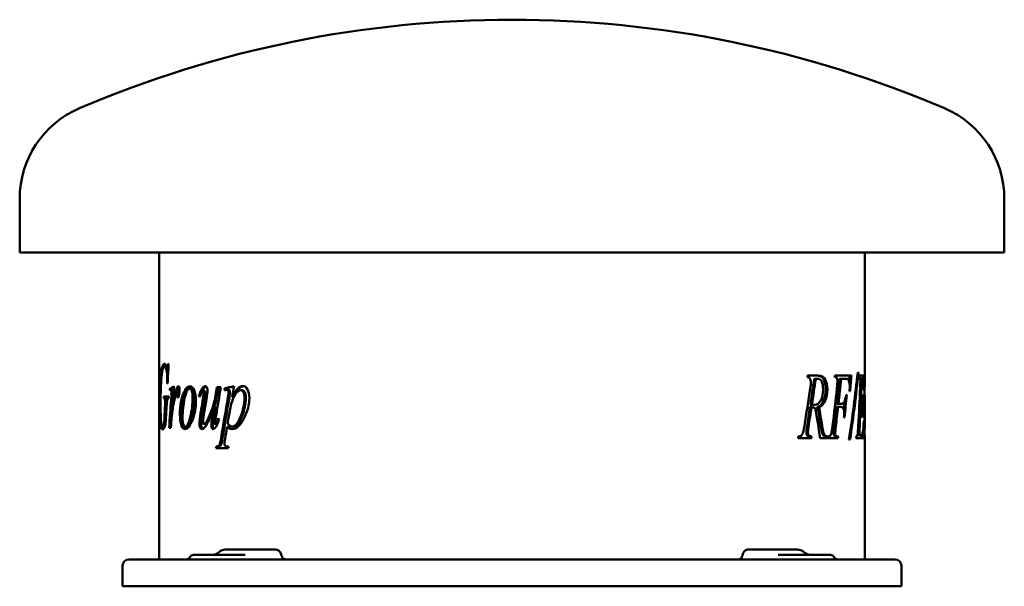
# Model space of a CAD drawing. Header units: millimetres. Extents: x 145 to 695, y 139 to 455.
import ezdxf

# ---------------------------------------------------------------- set-up
doc = ezdxf.new("R2010")
doc.units = ezdxf.units.MM
doc.header["$LTSCALE"] = 2
doc.layers.add('Widoczne (ISO)', color=7, linetype='Continuous', lineweight=50)

msp = doc.modelspace()

# ---------------------------------------------------------------- linework, layer by layer
at = {"layer": 'Widoczne (ISO)'}
for p, q in [((145, 325.1), (145, 355.1)), ((695, 325.1), (695, 355.1)), ((695, 325.1), (145, 325.1)), ((223, 153.9), (223, 325.1)), ((617, 250.6), (617, 325.1)), ((226.84, 261.3), (225.85, 261.3)), ((228.11, 261.3), (227.49, 261.3)), ((228.2, 263.05), (227.99, 263.05)), ((584.93, 255.6), (584.99, 255.6)), ((591.05, 256.54), (585.1, 256.54)), ((588.79, 254.51), (589.65, 254.51)), ((589.77, 254.71), (590.63, 254.71)), ((609.58, 256.54), (600.37, 256.54)), ((602.85, 254.71), (603.79, 254.71)), ((603.79, 254.71), (606.21, 254.71)), ((613.51, 258.26), (613.09, 258.26)), ((613.95, 255.6), (614.04, 255.6)), ((616.78, 256.54), (614, 256.54)), ((614.54, 254.66), (615.34, 254.66)), ((615.34, 254.66), (615.87, 254.66)), ((227.42, 252.01), (227.62, 252.01)), ((229.82, 249.18), (228.85, 249.18)), ((230.36, 248.46), (229.4, 248.46)), ((230.7, 248.06), (229.73, 248.06)), ((240.77, 249.27), (239.85, 249.27)), ((248.02, 249.49), (247.14, 249.49)), ((248.29, 247.78), (247.42, 247.78)), ((255.66, 247.86), (254.82, 247.86)), ((257.33, 250.01), (255.15, 250.01)), ((259.48, 248.29), (259.48, 249.29)), ((260.3, 249.29), (259.48, 249.29)), ((260.3, 248.44), (260.3, 249.29)), ((261.51, 248.46), (260.7, 248.46)), ((269.23, 248.35), (268.46, 248.35)), ((608.58, 247.71), (608.86, 247.71)), ((616.61, 248.14), (616.67, 248.14)), ((225.41, 243.83), (225.52, 243.83)), ((228.27, 244.83), (225.45, 244.83)), ((226.51, 243.83), (225.52, 243.83)), ((227.1, 243.09), (226.11, 243.09)), ((233.62, 246.66), (232.67, 246.66)), ((233.84, 245.81), (232.89, 245.81)), ((245.66, 245.09), (245.05, 245.09)), ((264.49, 244.66), (263.7, 244.66)), ((606.96, 245.82), (606.65, 245.82)), ((616.23, 245.85), (616.14, 245.85)), ((617, 227.89), (617, 242.64)), ((230.51, 238.06), (230.18, 238.06)), ((254.35, 239.17), (253.51, 239.17)), ((586.46, 238.96), (587.31, 238.96)), ((586.7, 240.42), (587.55, 240.42)), ((588.21, 240.19), (589.07, 240.19)), ((589.13, 238.56), (589.38, 238.56)), ((590.71, 238.96), (591.58, 238.96)), ((601.19, 238.96), (602.11, 238.96)), ((601.38, 240.79), (602.31, 240.79)), ((602.11, 238.96), (603.85, 238.96)), ((604.01, 240.79), (602.31, 240.79)), ((613.97, 238.99), (614.71, 238.99)), ((614.06, 240.82), (614.79, 240.82)), ((614.71, 238.99), (615.2, 238.99)), ((615.26, 240.82), (614.79, 240.82)), ((605.43, 233.09), (605.78, 233.09)), ((615.76, 233.15), (615.88, 233.15)), ((616.54, 231.26), (616.47, 231.26)), ((225.79, 228.45), (224.79, 228.45)), ((226.5, 229.68), (225.7, 229.68)), ((228.48, 227.25), (229.45, 227.25)), ((238.5, 227.93), (237.57, 227.93)), ((248.83, 229.53), (247.96, 229.53)), ((255.24, 229.16), (254.4, 229.16)), ((261.63, 227.9), (260.82, 227.9)), ((264.58, 228.08), (263.79, 228.08)), ((584.79, 227.83), (585.63, 227.83)), ((599.95, 227.89), (600.87, 227.89)), ((613.33, 226.86), (614.16, 226.86)), ((579.78, 221.54), (587.24, 221.54)), ((584.87, 223.09), (585.71, 223.09)), ((586.52, 222.49), (587.37, 222.49)), ((592.15, 221.54), (596.07, 221.54)), ((595.3, 222.49), (596.2, 222.49)), ((596.39, 221.54), (602.06, 221.54)), ((601.25, 222.49), (602.18, 222.49)), ((608.2, 220.74), (608.86, 220.74)), ((612.15, 221.54), (616.28, 221.54)), ((613.56, 223.29), (614.55, 223.29)), ((615.02, 223.29), (614.55, 223.29)), ((617, 153.9), (617, 222.53)), ((254.62, 215.95), (261.53, 215.95)), ((255.6, 216.9), (254.76, 216.9)), ((242.03, 156.4), (264.17, 156.4)), ((275.15, 159.4), (259.72, 159.4)), ((270.99, 156.4), (264.17, 156.4)), ((278.02, 159.4), (275.15, 159.4)), ((288.01, 159.4), (278.02, 159.4)), ((551.76, 159.4), (564.02, 159.4)), ((579.44, 159.4), (564.02, 159.4)), ((575.83, 156.4), (568.72, 156.4)), ((575.83, 156.4), (597.97, 156.4)), ((202.5, 138.9), (202.5, 150.4)), ((206, 153.9), (210.5, 153.9)), ((629.5, 153.9), (210.5, 153.9)), ((629.5, 153.9), (634, 153.9)), ((637.5, 150.4), (637.5, 138.9)), ((202.5, 138.9), (210.5, 138.9)), ((629.5, 138.9), (210.5, 138.9)), ((629.5, 138.9), (637.5, 138.9))]:
    msp.add_line(p, q, dxfattribs=at)
for centre, radius, start, end in [((420, -160.18), 615.28, 66.87974, 113.12026), ((200, 355.1), 55, 113.1203, 180), ((640, 355.1), 55, 0, 66.8797), ((237.7, 156.9), 3, 270, 330), ((242.03, 154.4), 2, 90, 150), ((597.97, 154.4), 2, 30, 90), ((602.3, 156.9), 3, 210, 270), ((206, 150.4), 3.5, 90, 180), ((634, 150.4), 3.5, 0, 90)]:
    msp.add_arc(centre, radius, start, end, dxfattribs=at)
for centre, major_axis, ratio, start_param, end_param in [((256.82, 155.43), (-1.32, 1.96), 0.451811, 0.031779, 0.038569), ((256.87, 155.46), (-1.34, 1.95), 0.447857, 0.031632, 0.03164), ((257.95, 156.19), (-1.37, 2.05), 0.445734, 0.035095, 0.041915), ((420, 209.88), (-144.2, -734.74), 0.182676, 1.53345, 1.533762), ((580.57, 154.89), (1.77, 3.65), 0.480873, 6.218085, 6.223826), ((580.72, 154.78), (2.05, 3.48), 0.42851, 6.224457, 6.224465)]:
    msp.add_ellipse(centre, major_axis=major_axis, ratio=ratio, start_param=start_param, end_param=end_param, dxfattribs=at)
for points, knots in [([(223.31, 240.8), (223.31, 243.83), (223.34, 246.71), (223.42, 249.44), (223.5, 252.16), (223.62, 254.47), (223.79, 256.36), (223.96, 258.24), (224.17, 259.73), (224.44, 260.82)], [0, 0, 0, 0, 1, 1, 1, 2, 2, 2, 3, 3, 3, 3]), ([(227.47, 254.87), (227.47, 256.57), (227.31, 258.06), (227, 259.36), (226.7, 260.66), (226.3, 261.3), (225.85, 261.3)], [0, 0, 0, 0, 1, 1, 1, 2, 2, 2, 2]), ([(228, 259.29), (227.99, 259.31), (227.99, 259.34), (227.98, 259.36), (227.68, 260.66), (227.28, 261.3), (226.84, 261.3)], [0.982335, 0.982335, 0.982335, 0.982335, 1, 1, 1, 2, 2, 2, 2]), ([(227.49, 261.3), (227.58, 261.3), (227.66, 261.4), (227.73, 261.6), (227.79, 261.8), (227.88, 262.29), (227.99, 263.05)], [0, 0, 0, 0, 1, 1, 1, 2, 2, 2, 2]), ([(586.95, 252.8), (586.95, 253.58), (586.78, 254.25), (586.43, 254.8), (586.08, 255.35), (585.59, 255.62), (584.93, 255.6)], [0, 0, 0, 0, 1, 1, 1, 2, 2, 2, 2]), ([(590.18, 256.54), (592.07, 256.54), (593.34, 255.82), (594.11, 254.38), (594.88, 252.94), (595.25, 251.04), (595.25, 248.68)], [0, 0, 0, 0, 1, 1, 1, 2, 2, 2, 2]), ([(593.76, 248.79), (593.76, 250.7), (593.51, 252.16), (593, 253.18), (592.49, 254.2), (591.71, 254.71), (590.63, 254.71)], [0, 0, 0, 0, 1, 1, 1, 2, 2, 2, 2]), ([(591.05, 256.54), (592.95, 256.54), (594.23, 255.82), (595, 254.38), (595.77, 252.94), (596.15, 251.04), (596.15, 248.68)], [0, 0, 0, 0, 1, 1, 1, 2, 2, 2, 2]), ([(601.8, 253.51), (601.8, 253.95), (601.75, 254.33), (601.67, 254.66), (601.58, 254.98), (601.46, 255.22), (601.28, 255.37), (601.11, 255.52), (600.77, 255.6), (600.24, 255.6)], [0, 0, 0, 0, 1, 1, 1, 2, 2, 2, 3, 3, 3, 3]), ([(608.66, 250.34), (608.66, 251.48), (608.57, 252.39), (608.39, 253.05), (608.2, 253.72), (607.97, 254.19), (607.67, 254.46)], [0, 0, 0, 0, 1, 1, 1, 2, 2, 2, 2]), ([(614.6, 253.51), (614.6, 254.16), (614.56, 254.67), (614.49, 255.04), (614.41, 255.41), (614.27, 255.6), (614.04, 255.6)], [0, 0, 0, 0, 1, 1, 1, 2, 2, 2, 2]), ([(233.64, 250.61), (233.82, 250.61), (233.97, 250.44), (234.08, 250.11), (234.19, 249.78), (234.25, 249.28), (234.25, 248.64)], [0, 0, 0, 0, 1, 1, 1, 2, 2, 2, 2]), ([(234.5, 234.74), (234.5, 237.27), (234.74, 239.81), (235.25, 242.36), (235.75, 244.9), (236.44, 246.92), (237.35, 248.39), (238.26, 249.87), (239.18, 250.61), (240.11, 250.61)], [0, 0, 0, 0, 1, 1, 1, 2, 2, 2, 3, 3, 3, 3]), ([(235.44, 234.74), (235.44, 237.27), (235.68, 239.81), (236.18, 242.36), (236.69, 244.9), (237.37, 246.92), (238.28, 248.39), (239.03, 249.62), (239.8, 250.34), (240.56, 250.55)], [0, 0, 0, 0, 1, 1, 1, 2, 2, 2, 2.833132, 2.833132, 2.833132, 2.833132]), ([(239.85, 249.27), (238.83, 249.27), (237.93, 247.45), (237.13, 243.83), (236.34, 240.21), (235.97, 236.62), (235.97, 233.05)], [0, 0, 0, 0, 1, 1, 1, 2, 2, 2, 2]), ([(241.61, 244.32), (241.61, 245.92), (241.44, 247.14), (241.11, 247.99), (240.79, 248.84), (240.36, 249.27), (239.85, 249.27)], [0, 0, 0, 0, 1, 1, 1, 2, 2, 2, 2]), ([(240.11, 250.61), (241.04, 250.61), (241.84, 249.86), (242.48, 248.36), (243.12, 246.87), (243.44, 244.93), (243.44, 242.55)], [0, 0, 0, 0, 1, 1, 1, 2, 2, 2, 2]), ([(242.51, 244.32), (242.51, 245.92), (242.35, 247.14), (242.02, 247.99), (241.7, 248.84), (241.27, 249.27), (240.77, 249.27)], [0, 0, 0, 0, 1, 1, 1, 2, 2, 2, 2]), ([(247.42, 247.78), (247.2, 247.78), (247, 247.65), (246.79, 247.39), (246.59, 247.13), (246.12, 246.18), (245.42, 244.52)], [0, 0, 0, 0, 1, 1, 1, 2, 2, 2, 2]), ([(247.82, 247.03), (247.82, 247.23), (247.78, 247.4), (247.69, 247.55), (247.61, 247.7), (247.52, 247.78), (247.42, 247.78)], [0, 0, 0, 0, 1, 1, 1, 2, 2, 2, 2]), ([(247.96, 229.53), (248.24, 229.53), (248.62, 229.82), (249.1, 230.38), (249.57, 230.94), (250.21, 232.2), (251.02, 234.17), (251.83, 236.13), (252.52, 237.97), (253.07, 239.69), (253.61, 241.4), (254.2, 244.13), (254.82, 247.86)], [0, 0, 0, 0, 1, 1, 1, 2, 2, 2, 3, 3, 3, 4, 4, 4, 4]), ([(248.69, 247.03), (248.69, 247.23), (248.65, 247.4), (248.57, 247.55), (248.48, 247.7), (248.39, 247.78), (248.29, 247.78)], [0, 0, 0, 0, 1, 1, 1, 2, 2, 2, 2]), ([(248.76, 250.61), (249.1, 250.61), (249.38, 250.37), (249.6, 249.88), (249.82, 249.39), (249.93, 248.78), (249.93, 248.04)], [0, 0, 0, 0, 1, 1, 1, 2, 2, 2, 2]), ([(253.75, 239.17), (253.81, 239.34), (253.86, 239.52), (253.91, 239.69), (254.46, 241.4), (255.04, 244.13), (255.66, 247.86)], [2.900712, 2.900712, 2.900712, 2.900712, 3, 3, 3, 4, 4, 4, 4]), ([(261.67, 247.01), (261.67, 247.46), (261.59, 247.82), (261.43, 248.08), (261.27, 248.34), (261.03, 248.46), (260.7, 248.46)], [0, 0, 0, 0, 1, 1, 1, 2, 2, 2, 2]), ([(262.47, 247.01), (262.47, 247.46), (262.39, 247.82), (262.24, 248.08), (262.08, 248.34), (261.84, 248.46), (261.51, 248.46)], [0, 0, 0, 0, 1, 1, 1, 2, 2, 2, 2]), ([(268.46, 248.35), (267.26, 248.35), (266.08, 247.29), (264.94, 245.16), (263.8, 243.04), (262.99, 240.54), (262.49, 237.68)], [0, 0, 0, 0, 1, 1, 1, 2, 2, 2, 2]), ([(263.7, 244.66), (264.84, 246.87), (265.87, 248.42), (266.8, 249.29), (267.72, 250.17), (268.68, 250.61), (269.68, 250.61)], [0, 0, 0, 0, 1, 1, 1, 2, 2, 2, 2]), ([(264.49, 244.66), (265.62, 246.87), (266.65, 248.42), (267.57, 249.29), (268.36, 250.05), (269.18, 250.48), (270.02, 250.58)], [0, 0, 0, 0, 1, 1, 1, 1.859737, 1.859737, 1.859737, 1.859737]), ([(270.53, 244.09), (270.53, 245.46), (270.32, 246.52), (269.91, 247.25), (269.49, 247.98), (269.01, 248.35), (268.46, 248.35)], [0, 0, 0, 0, 1, 1, 1, 2, 2, 2, 2]), ([(271.29, 244.09), (271.29, 245.46), (271.08, 246.52), (270.67, 247.25), (270.26, 247.98), (269.78, 248.35), (269.23, 248.35)], [0, 0, 0, 0, 1, 1, 1, 2, 2, 2, 2]), ([(269.68, 250.61), (270.66, 250.61), (271.52, 250), (272.24, 248.79), (272.96, 247.58), (273.32, 246.01), (273.32, 244.06)], [0, 0, 0, 0, 1, 1, 1, 2, 2, 2, 2]), ([(589.07, 240.19), (590.57, 240.19), (591.71, 241.01), (592.54, 242.66), (593.36, 244.31), (593.76, 246.35), (593.76, 248.79)], [0, 0, 0, 0, 1, 1, 1, 2, 2, 2, 2]), ([(595.25, 248.68), (595.25, 246.43), (594.87, 244.37), (594.08, 242.5), (593.29, 240.63), (592.18, 239.45), (590.71, 238.96)], [0, 0, 0, 0, 1, 1, 1, 2, 2, 2, 2]), ([(596.15, 248.68), (596.15, 246.43), (595.76, 244.37), (594.97, 242.5), (594.17, 240.63), (593.06, 239.45), (591.58, 238.96)], [0, 0, 0, 0, 1, 1, 1, 2, 2, 2, 2]), ([(616.88, 234.58), (616.88, 238.39), (616.93, 242.11), (616.97, 245.72), (616.98, 247.54), (617, 249.17), (617, 250.6)], [0, 0, 0, 0, 1, 1, 1, 1.505078, 1.505078, 1.505078, 1.505078]), ([(228.21, 243.83), (227.9, 243.81), (227.69, 243.66), (227.56, 243.36), (227.44, 243.06), (227.33, 242.56), (227.24, 241.86)], [0, 0, 0, 0, 1, 1, 1, 2, 2, 2, 2]), ([(233.38, 244.23), (233.25, 244.23), (233.15, 244.36), (233.06, 244.62), (232.97, 244.88), (232.92, 245.27), (232.89, 245.81)], [0, 0, 0, 0, 1, 1, 1, 2, 2, 2, 2]), ([(243.44, 242.55), (243.44, 239.95), (243.14, 237.39), (242.54, 234.87), (241.94, 232.34), (241.13, 230.34), (240.13, 228.86), (239.14, 227.39), (238.21, 226.65), (237.35, 226.65)], [0, 0, 0, 0, 1, 1, 1, 2, 2, 2, 3, 3, 3, 3]), ([(237.57, 227.93), (238.49, 227.93), (239.4, 229.73), (240.27, 233.34), (241.15, 236.94), (241.61, 240.6), (241.61, 244.32)], [0, 0, 0, 0, 1, 1, 1, 2, 2, 2, 2]), ([(238.5, 227.93), (239.41, 227.93), (240.32, 229.73), (241.19, 233.34), (242.06, 236.94), (242.51, 240.6), (242.51, 244.32)], [0, 0, 0, 0, 1, 1, 1, 2, 2, 2, 2]), ([(273.32, 244.06), (273.32, 240.27), (272.28, 236.42), (270.28, 232.51), (268.28, 228.6), (266, 226.65), (263.53, 226.65)], [0, 0, 0, 0, 1, 1, 1, 2, 2, 2, 2]), ([(263.79, 228.08), (264.34, 228.08), (264.91, 228.32), (265.49, 228.82), (266.07, 229.32), (266.64, 230.05), (267.21, 231.04), (267.78, 232.02), (268.29, 233.15), (268.75, 234.42), (269.2, 235.7), (269.62, 237.21), (269.98, 238.94), (270.35, 240.68), (270.53, 242.39), (270.53, 244.09)], [0, 0, 0, 0, 1, 1, 1, 2, 2, 2, 3, 3, 3, 4, 4, 4, 5, 5, 5, 5]), ([(264.58, 228.08), (265.13, 228.08), (265.7, 228.32), (266.28, 228.82), (266.85, 229.32), (267.42, 230.05), (267.99, 231.04), (268.55, 232.02), (269.06, 233.15), (269.51, 234.42), (269.97, 235.7), (270.38, 237.21), (270.74, 238.94), (271.11, 240.68), (271.29, 242.39), (271.29, 244.09)], [0, 0, 0, 0, 1, 1, 1, 2, 2, 2, 3, 3, 3, 4, 4, 4, 5, 5, 5, 5]), ([(604.01, 240.79), (604.75, 240.79), (605.27, 241.11), (605.61, 241.74), (605.95, 242.38), (606.3, 243.74), (606.65, 245.82)], [0, 0, 0, 0, 1, 1, 1, 2, 2, 2, 2]), ([(615.26, 240.82), (615.57, 240.82), (615.76, 241.17), (615.87, 241.89), (615.98, 242.6), (616.07, 243.92), (616.14, 245.85)], [0, 0, 0, 0, 1, 1, 1, 2, 2, 2, 2]), ([(224.8, 226.45), (224.31, 226.45), (224, 227.14), (223.8, 228.52), (223.59, 229.9), (223.48, 231.73), (223.41, 234.01), (223.34, 236.29), (223.31, 238.55), (223.31, 240.8)], [0, 0, 0, 0, 1, 1, 1, 2, 2, 2, 3, 3, 3, 3]), ([(223.67, 240.46), (223.67, 237.2), (223.73, 234.38), (223.89, 232.01), (224.05, 229.63), (224.32, 228.45), (224.79, 228.45)], [0, 0, 0, 0, 1, 1, 1, 2, 2, 2, 2]), ([(253.51, 239.17), (251.89, 234.39), (250.59, 231.1), (249.56, 229.32), (248.53, 227.54), (247.62, 226.65), (246.8, 226.65)], [0, 0, 0, 0, 1, 1, 1, 2, 2, 2, 2]), ([(605.57, 235.64), (605.57, 236.71), (605.45, 237.53), (605.22, 238.1), (604.98, 238.67), (604.53, 238.96), (603.85, 238.96)], [0, 0, 0, 0, 1, 1, 1, 2, 2, 2, 2]), ([(615.81, 235.9), (615.81, 236.64), (615.8, 237.23), (615.76, 237.67), (615.73, 238.11), (615.69, 238.44), (615.62, 238.66), (615.56, 238.88), (615.43, 238.99), (615.2, 238.99)], [0, 0, 0, 0, 1, 1, 1, 2, 2, 2, 3, 3, 3, 3]), ([(237.35, 226.65), (236.46, 226.65), (235.78, 227.4), (235.26, 228.91), (234.75, 230.41), (234.5, 232.36), (234.5, 234.74)], [0, 0, 0, 0, 1, 1, 1, 2, 2, 2, 2]), ([(237.82, 226.72), (237.16, 226.94), (236.62, 227.67), (236.2, 228.91), (235.69, 230.41), (235.44, 232.36), (235.44, 234.74)], [0.178727, 0.178727, 0.178727, 0.178727, 1, 1, 1, 2, 2, 2, 2]), ([(235.97, 233.05), (235.97, 231.41), (236.11, 230.15), (236.41, 229.26), (236.71, 228.38), (237.1, 227.93), (237.57, 227.93)], [0, 0, 0, 0, 1, 1, 1, 2, 2, 2, 2]), ([(248.83, 229.53), (249.12, 229.53), (249.49, 229.82), (249.96, 230.38), (250.12, 230.57), (250.3, 230.83), (250.49, 231.18)], [0, 0, 0, 0, 1, 1, 1, 1.335464, 1.335464, 1.335464, 1.335464]), ([(254.4, 229.16), (254.53, 229.16), (254.66, 229.29), (254.81, 229.53), (254.95, 229.78), (255.32, 230.83), (255.92, 232.68)], [0, 0, 0, 0, 1, 1, 1, 2, 2, 2, 2]), ([(615.02, 223.29), (615.49, 223.29), (615.79, 223.88), (616, 225.07), (616.2, 226.27), (616.35, 228.33), (616.47, 231.26)], [0, 0, 0, 0, 1, 1, 1, 2, 2, 2, 2]), ([(617, 222.53), (617, 222.53), (617, 222.53), (617, 222.53), (617, 223.72), (616.97, 225.4), (616.94, 227.58), (616.91, 229.75), (616.88, 232.08), (616.88, 234.58)], [1, 1, 1, 1, 1, 1, 1, 2, 2, 2, 3, 3, 3, 3]), ([(616.99, 234.15), (616.99, 230.76), (617.01, 228.05), (616.99, 226.03), (616.99, 225.55), (616.99, 225.12), (616.98, 224.76)], [0, 0, 0, 0, 1, 1, 1, 1.238861, 1.238861, 1.238861, 1.238861]), ([(224.79, 228.45), (224.91, 228.45), (225.03, 228.52), (225.14, 228.68), (225.26, 228.83), (225.44, 229.16), (225.7, 229.68)], [0, 0, 0, 0, 1, 1, 1, 2, 2, 2, 2]), ([(226.46, 228.96), (226.02, 227.95), (225.7, 227.28), (225.47, 226.95), (225.24, 226.61), (225.02, 226.45), (224.8, 226.45)], [0, 0, 0, 0, 1, 1, 1, 2, 2, 2, 2]), ([(225.79, 228.45), (225.9, 228.45), (226.02, 228.52), (226.13, 228.68), (226.21, 228.78), (226.32, 228.98), (226.47, 229.26)], [0, 0, 0, 0, 1, 1, 1, 1.700748, 1.700748, 1.700748, 1.700748]), ([(246.8, 226.65), (246.41, 226.65), (246.08, 226.92), (245.82, 227.46), (245.56, 228), (245.43, 228.7), (245.43, 229.53)], [0, 0, 0, 0, 1, 1, 1, 2, 2, 2, 2]), ([(247.29, 226.75), (247.07, 226.87), (246.87, 227.11), (246.71, 227.46), (246.44, 228), (246.31, 228.7), (246.31, 229.53)], [0.354077, 0.354077, 0.354077, 0.354077, 1, 1, 1, 2, 2, 2, 2]), ([(247.36, 230.62), (247.36, 230.28), (247.41, 230.01), (247.52, 229.82), (247.63, 229.63), (247.77, 229.53), (247.96, 229.53)], [0, 0, 0, 0, 1, 1, 1, 2, 2, 2, 2]), ([(253.05, 226.65), (252.75, 226.65), (252.51, 226.84), (252.32, 227.22), (252.13, 227.6), (252.04, 228.09), (252.04, 228.68)], [0, 0, 0, 0, 1, 1, 1, 2, 2, 2, 2]), ([(253.52, 226.77), (253.39, 226.86), (253.27, 227.01), (253.17, 227.22), (252.99, 227.6), (252.9, 228.09), (252.9, 228.68)], [0.461561, 0.461561, 0.461561, 0.461561, 1, 1, 1, 2, 2, 2, 2]), ([(254.14, 229.99), (254.14, 229.71), (254.16, 229.5), (254.21, 229.36), (254.25, 229.23), (254.32, 229.16), (254.4, 229.16)], [0, 0, 0, 0, 1, 1, 1, 2, 2, 2, 2]), ([(263.53, 226.65), (263, 226.65), (262.55, 226.74), (262.15, 226.92), (261.75, 227.1), (261.3, 227.43), (260.82, 227.9)], [0, 0, 0, 0, 1, 1, 1, 2, 2, 2, 2]), ([(263.93, 226.66), (263.57, 226.7), (263.24, 226.78), (262.95, 226.92), (262.55, 227.1), (262.11, 227.43), (261.63, 227.9)], [0.256102, 0.256102, 0.256102, 0.256102, 1, 1, 1, 2, 2, 2, 2]), ([(592.32, 228.69), (592.72, 226.17), (593.11, 224.54), (593.49, 223.77), (593.87, 223.01), (594.48, 222.58), (595.3, 222.49)], [0, 0, 0, 0, 1, 1, 1, 2, 2, 2, 2]), ([(593.2, 228.69), (593.6, 226.17), (593.99, 224.54), (594.37, 223.77), (594.75, 223.01), (595.37, 222.58), (596.2, 222.49)], [0, 0, 0, 0, 1, 1, 1, 2, 2, 2, 2]), ([(254.76, 216.9), (255.63, 216.97), (256.23, 217.25), (256.55, 217.73), (256.86, 218.2), (257.19, 219.54), (257.54, 221.73)], [0, 0, 0, 0, 1, 1, 1, 2, 2, 2, 2]), ([(255.6, 216.9), (256.46, 216.97), (257.07, 217.25), (257.38, 217.73), (257.69, 218.2), (258.02, 219.54), (258.36, 221.73)], [0, 0, 0, 0, 1, 1, 1, 2, 2, 2, 2]), ([(599.62, 224.46), (599.62, 223.89), (599.72, 223.44), (599.9, 223.13), (600.09, 222.81), (600.55, 222.6), (601.25, 222.49)], [0, 0, 0, 0, 1, 1, 1, 2, 2, 2, 2]), ([(600.54, 224.46), (600.54, 223.89), (600.63, 223.44), (600.82, 223.13), (601.01, 222.81), (601.47, 222.6), (602.18, 222.49)], [0, 0, 0, 0, 1, 1, 1, 2, 2, 2, 2]), ([(259.37, 218.7), (259.37, 218.32), (259.43, 217.99), (259.54, 217.73), (259.66, 217.46), (259.85, 217.25), (260.11, 217.11), (260.37, 216.97), (260.89, 216.9), (261.69, 216.9)], [0, 0, 0, 0, 1, 1, 1, 2, 2, 2, 3, 3, 3, 3]), ([(253.02, 156.4), (253.3, 156.4), (253.66, 156.46), (254.4, 156.71), (254.78, 156.9), (255.25, 157.2), (255.36, 157.28), (255.47, 157.36)], [0, 0, 0, 0, 0.1758834, 0.1758834, 0.3383376, 0.3383376, 0.3897096, 0.3897096, 0.3897096, 0.3897096]), ([(256.54, 158.22), (257.02, 158.61), (257.56, 158.92), (258.64, 159.3), (259.19, 159.4), (259.72, 159.4)], [0, 0, 0, 0, 0.1930284, 0.1930284, 0.3653145, 0.3653145, 0.3653145, 0.3653145]), ([(291.26, 156.1), (291.18, 156.47), (291.07, 156.83), (290.77, 157.51), (290.59, 157.83), (290.01, 158.56), (289.64, 158.87), (288.83, 159.3), (288.4, 159.4), (288.01, 159.4)], [-0.5475606, -0.5475606, -0.5475606, -0.5475606, -0.4358295, -0.4358295, -0.3223666, -0.3223666, -0.1608865, -0.1608865, 0, 0, 0, 0]), ([(293.47, 153.9), (293.18, 153.9), (292.87, 153.98), (292.31, 154.28), (292.05, 154.51), (291.65, 155.05), (291.47, 155.38), (291.32, 155.87), (291.29, 155.98), (291.26, 156.1)], [2.2646759, 2.2646759, 2.2646759, 2.2646759, 2.3780859, 2.3780859, 2.491496, 2.491496, 2.6044751, 2.6044751, 2.6391682, 2.6391682, 2.6391682, 2.6391682]), ([(548.74, 156.12), (548.72, 156), (548.68, 155.87), (548.53, 155.38), (548.35, 155.04), (547.95, 154.51), (547.69, 154.28), (547.13, 153.98), (546.82, 153.9), (546.53, 153.9)], [0.9817983, 0.9817983, 0.9817983, 0.9817983, 1.0188919, 1.0188919, 1.1319657, 1.1319657, 1.245281, 1.245281, 1.3585964, 1.3585964, 1.3585964, 1.3585964]), ([(551.76, 159.4), (551.5, 159.4), (551.23, 159.35), (550.71, 159.16), (550.45, 159.02), (549.92, 158.6), (549.59, 158.27), (549.06, 157.3), (548.88, 156.82), (548.79, 156.35)], [-0.6932162, -0.6932162, -0.6932162, -0.6932162, -0.5144951, -0.5144951, -0.3319666, -0.3319666, -0.1464631, -0.1464631, 0, 0, 0, 0]), ([(579.44, 159.4), (580.01, 159.4), (580.57, 159.31), (581.58, 158.98), (582.03, 158.76), (582.45, 158.49)], [0, 0, 0, 0, 0.1712289, 0.1712289, 0.3224942, 0.3224942, 0.3224942, 0.3224942]), ([(583.84, 157.46), (584.4, 157.06), (585.04, 156.75), (586.03, 156.46), (586.4, 156.4), (586.7, 156.4)], [0, 0, 0, 0, 0.249019, 0.249019, 0.4250077, 0.4250077, 0.4250077, 0.4250077])]:
    msp.add_open_spline(points, degree=3, knots=knots, dxfattribs=at)
for points in [[(225.85, 261.3), (224.93, 261.3), (224.4, 258.8), (224.04, 253.78)], [(224.44, 260.82), (224.82, 262.3), (225.28, 263.05), (225.85, 263.05)], [(225.54, 261.2), (225.77, 262.03), (226.05, 262.58), (226.36, 262.85)], [(225.85, 263.05), (226.27, 263.05), (226.71, 262.63), (227.12, 261.79)], [(227.12, 261.79), (227.29, 261.47), (227.41, 261.3), (227.49, 261.3)], [(228.2, 263.05), (228, 259.37), (227.81, 255.69), (227.62, 252.01)], [(224.04, 253.78), (223.76, 249.82), (223.67, 245.38), (223.67, 240.46)], [(227.42, 252.01), (227.45, 253.31), (227.47, 254.26), (227.47, 254.87)], [(584.93, 255.6), (584.99, 255.91), (585.04, 256.23), (585.1, 256.54)], [(588.79, 254.51), (588.11, 249.81), (587.41, 245.11), (586.7, 240.42)], [(589.65, 254.51), (588.96, 249.81), (588.26, 245.11), (587.55, 240.42)], [(589.77, 254.71), (589.49, 254.71), (589.17, 254.65), (588.79, 254.51)], [(590.63, 254.71), (590.36, 254.71), (590.03, 254.65), (589.65, 254.51)], [(600.24, 255.6), (600.28, 255.91), (600.32, 256.23), (600.37, 256.54)], [(602.85, 254.71), (602.38, 250.07), (601.89, 245.43), (601.38, 240.79)], [(601.51, 249.51), (601.7, 251.2), (601.8, 252.54), (601.8, 253.51)], [(603.79, 254.71), (603.31, 250.07), (602.81, 245.43), (602.31, 240.79)], [(607.67, 254.46), (607.46, 254.63), (606.99, 254.71), (606.21, 254.71)], [(608.2, 220.74), (610.15, 233.25), (611.78, 245.75), (613.09, 258.26)], [(608.61, 256.54), (608.52, 255.43), (608.44, 254.31), (608.35, 253.2)], [(613.51, 258.26), (612.28, 245.75), (610.72, 233.25), (608.86, 220.74)], [(609.58, 256.54), (609.34, 253.6), (609.1, 250.65), (608.86, 247.71)], [(613.95, 255.6), (613.97, 255.91), (613.98, 256.23), (614, 256.54)], [(614.48, 249.62), (614.56, 251.32), (614.6, 252.62), (614.6, 253.51)], [(615.34, 254.66), (615.17, 250.04), (614.99, 245.43), (614.79, 240.82)], [(615.79, 256.54), (615.78, 255.91), (615.77, 255.28), (615.76, 254.66)], [(616.4, 254.2), (616.33, 254.5), (616.19, 254.66), (615.87, 254.66)], [(616.58, 252.4), (616.54, 253.18), (616.49, 253.78), (616.4, 254.2)], [(616.78, 256.54), (616.75, 253.74), (616.71, 250.94), (616.67, 248.14)], [(228.85, 249.18), (229.56, 249.66), (230.33, 250.13), (231.17, 250.61)], [(228.93, 248.24), (228.9, 248.55), (228.87, 248.86), (228.85, 249.18)], [(229.4, 248.46), (229.31, 248.46), (229.15, 248.39), (228.93, 248.24)], [(229.73, 248.06), (229.64, 248.33), (229.53, 248.46), (229.4, 248.46)], [(229.83, 247.26), (229.83, 247.59), (229.8, 247.85), (229.73, 248.06)], [(229.82, 249.18), (230.23, 249.46), (230.67, 249.74), (231.13, 250.02)], [(229.88, 248.46), (229.86, 248.7), (229.84, 248.94), (229.82, 249.18)], [(231.17, 250.61), (230.83, 246.42), (230.5, 242.24), (230.18, 238.06)], [(230.18, 238.06), (230.99, 243.2), (231.8, 246.81), (232.55, 248.86)], [(230.7, 248.06), (230.61, 248.33), (230.5, 248.46), (230.36, 248.46)], [(230.8, 247.26), (230.8, 247.59), (230.76, 247.85), (230.7, 248.06)], [(232.55, 248.86), (232.99, 250.03), (233.35, 250.61), (233.64, 250.61)], [(232.83, 246.66), (233.06, 247.53), (233.29, 248.26), (233.51, 248.86)], [(233.51, 248.86), (233.71, 249.42), (233.9, 249.84), (234.08, 250.13)], [(234.25, 248.64), (234.25, 247.51), (234.15, 246.43), (233.96, 245.4)], [(245.05, 245.09), (245.69, 247.09), (246.39, 248.56), (247.14, 249.49)], [(246.81, 247.41), (247.2, 248.28), (247.6, 248.97), (248.02, 249.49)], [(247.14, 249.49), (247.72, 250.24), (248.26, 250.61), (248.76, 250.61)], [(248.02, 249.49), (248.41, 250), (248.78, 250.33), (249.13, 250.49)], [(249.93, 248.04), (249.93, 247.1), (249.72, 245.45), (249.32, 243.09)], [(257.33, 250.01), (256.44, 244.8), (255.57, 239.6), (254.71, 234.4)], [(254.82, 247.86), (254.93, 248.58), (255.04, 249.29), (255.15, 250.01)], [(255.66, 247.86), (255.77, 248.58), (255.88, 249.29), (255.99, 250.01)], [(259.48, 249.29), (261.19, 249.73), (262.94, 250.17), (264.75, 250.61)], [(260.7, 248.46), (260.41, 248.46), (260, 248.41), (259.48, 248.29)], [(260.3, 249.29), (261.73, 249.66), (263.2, 250.04), (264.71, 250.41)], [(264.75, 250.61), (264.4, 248.63), (264.05, 246.64), (263.7, 244.66)], [(583.3, 228.35), (584.43, 235.4), (585.53, 242.45), (586.61, 249.51)], [(586.61, 249.51), (586.84, 250.92), (586.95, 252.01), (586.95, 252.8)], [(599.07, 228.41), (599.91, 235.44), (600.72, 242.47), (601.51, 249.51)], [(608.58, 247.71), (608.64, 248.77), (608.66, 249.65), (608.66, 250.34)], [(613.42, 228.49), (613.8, 235.53), (614.16, 242.58), (614.48, 249.62)], [(616.62, 250.11), (616.62, 251.02), (616.61, 251.79), (616.58, 252.4)], [(616.61, 248.14), (616.62, 248.92), (616.62, 249.57), (616.62, 250.11)], [(616.99, 247.66), (616.99, 246.53), (617, 245.3), (617, 243.96)], [(225.41, 243.83), (225.42, 244.17), (225.44, 244.5), (225.45, 244.83)], [(226.11, 243.09), (225.99, 243.58), (225.78, 243.83), (225.52, 243.83)], [(226.23, 241.66), (226.23, 242.29), (226.19, 242.76), (226.11, 243.09)], [(226.4, 243.83), (226.41, 244.17), (226.43, 244.5), (226.44, 244.83)], [(227.1, 243.09), (226.97, 243.58), (226.77, 243.83), (226.51, 243.83)], [(227.21, 241.66), (227.21, 242.29), (227.18, 242.76), (227.1, 243.09)], [(228.27, 244.83), (228.25, 244.5), (228.23, 244.17), (228.21, 243.83)], [(228.48, 227.25), (228.84, 232.59), (229.22, 237.94), (229.62, 243.29)], [(229.62, 243.29), (229.76, 245.16), (229.83, 246.48), (229.83, 247.26)], [(231.8, 244.43), (231.38, 242.76), (230.94, 240.57), (230.48, 237.88)], [(230.54, 242.7), (230.55, 242.9), (230.57, 243.09), (230.58, 243.29)], [(230.58, 243.29), (230.72, 245.16), (230.8, 246.48), (230.8, 247.26)], [(232.41, 246.46), (232.27, 246.22), (232.07, 245.54), (231.8, 244.43)], [(232.67, 246.66), (232.58, 246.66), (232.49, 246.6), (232.41, 246.46)], [(232.82, 246.46), (232.78, 246.6), (232.73, 246.66), (232.67, 246.66)], [(232.89, 245.81), (232.88, 246.13), (232.86, 246.35), (232.82, 246.46)], [(233.96, 245.4), (233.82, 244.62), (233.63, 244.23), (233.38, 244.23)], [(233.77, 246.46), (233.73, 246.6), (233.68, 246.66), (233.62, 246.66)], [(233.84, 245.81), (233.83, 246.13), (233.81, 246.35), (233.77, 246.46)], [(233.9, 245.11), (233.87, 245.31), (233.85, 245.54), (233.84, 245.81)], [(245.42, 244.52), (245.29, 244.71), (245.17, 244.9), (245.05, 245.09)], [(246.07, 235.48), (246.49, 238.14), (246.92, 240.8), (247.35, 243.46)], [(246.95, 235.48), (247.37, 238.14), (247.79, 240.8), (248.22, 243.46)], [(247.35, 243.46), (247.66, 245.37), (247.82, 246.56), (247.82, 247.03)], [(249.32, 243.09), (248.85, 240.34), (248.39, 237.6), (247.93, 234.85)], [(248.22, 243.46), (248.53, 245.37), (248.69, 246.56), (248.69, 247.03)], [(257.54, 221.73), (258.77, 229.27), (260.02, 236.81), (261.31, 244.35)], [(258.36, 221.73), (259.58, 229.27), (260.84, 236.81), (262.12, 244.35)], [(261.31, 244.35), (261.55, 245.78), (261.67, 246.66), (261.67, 247.01)], [(262.12, 244.35), (262.35, 245.78), (262.47, 246.66), (262.47, 247.01)], [(606.96, 245.82), (606.57, 241.58), (606.18, 237.34), (605.78, 233.09)], [(616.23, 245.85), (616.12, 241.62), (616, 237.38), (615.88, 233.15)], [(617, 243.96), (617, 240.74), (616.99, 237.47), (616.99, 234.15)], [(225.7, 229.68), (225.84, 232.68), (225.98, 235.68), (226.13, 238.69)], [(226.13, 238.69), (226.2, 239.92), (226.23, 240.92), (226.23, 241.66)], [(226.95, 237.8), (226.78, 234.85), (226.62, 231.91), (226.46, 228.96)], [(227.24, 241.86), (227.18, 241.4), (227.08, 240.05), (226.95, 237.8)], [(227.21, 241.66), (227.21, 241.66), (227.21, 241.66), (227.21, 241.66)], [(229.76, 231.69), (229.9, 233.81), (230.05, 235.93), (230.2, 238.06)], [(230.48, 237.88), (230.28, 236.74), (230.12, 235.45), (229.98, 234.02)], [(252.22, 230.99), (252.37, 232.17), (252.8, 234.9), (253.51, 239.17)], [(253.07, 230.99), (253.22, 232.17), (253.64, 234.9), (254.35, 239.17)], [(262.49, 237.68), (262.05, 235.11), (261.61, 232.54), (261.18, 229.96)], [(586.46, 238.96), (585.91, 235.25), (585.35, 231.54), (584.79, 227.83)], [(587.31, 238.96), (586.76, 235.25), (586.2, 231.54), (585.63, 227.83)], [(586.7, 240.42), (587.28, 240.26), (587.78, 240.19), (588.21, 240.19)], [(589.38, 238.56), (588.72, 238.54), (588.04, 238.67), (587.31, 238.96)], [(587.55, 240.42), (588.13, 240.26), (588.64, 240.19), (589.07, 240.19)], [(592.15, 221.54), (591.25, 227.21), (590.32, 232.89), (589.38, 238.56)], [(590.71, 238.96), (591.26, 235.53), (591.79, 232.11), (592.32, 228.69)], [(591.58, 238.96), (592.13, 235.53), (592.67, 232.11), (593.2, 228.69)], [(601.19, 238.96), (600.78, 235.27), (600.37, 231.58), (599.95, 227.89)], [(602.11, 238.96), (601.71, 235.27), (601.29, 231.58), (600.87, 227.89)], [(605.64, 241.81), (605.53, 240.51), (605.41, 239.21), (605.29, 237.91)], [(614.71, 238.99), (614.54, 234.94), (614.35, 230.9), (614.16, 226.86)], [(615.1, 240.82), (615.08, 240.21), (615.07, 239.6), (615.05, 238.99)], [(229.98, 234.02), (229.79, 232.08), (229.68, 230.91), (229.66, 230.51)], [(245.43, 229.53), (245.43, 230.83), (245.64, 232.81), (246.07, 235.48)], [(246.31, 229.53), (246.31, 230.83), (246.52, 232.81), (246.95, 235.48)], [(247.93, 234.85), (247.55, 232.62), (247.36, 231.21), (247.36, 230.62)], [(254.71, 234.4), (254.33, 232.07), (254.14, 230.6), (254.14, 229.99)], [(256.35, 232.08), (255.69, 229.98), (255.02, 228.47), (254.34, 227.53)], [(255.92, 232.68), (256.06, 232.48), (256.21, 232.28), (256.35, 232.08)], [(605.43, 233.09), (605.52, 234.12), (605.57, 234.97), (605.57, 235.64)], [(615.76, 233.15), (615.8, 234.22), (615.81, 235.13), (615.81, 235.9)], [(616.54, 231.26), (616.46, 228.02), (616.38, 224.78), (616.28, 221.54)], [(225.31, 226.74), (225.09, 227.06), (224.93, 227.62), (224.8, 228.45)], [(229.66, 230.51), (229.59, 229.42), (229.52, 228.33), (229.45, 227.25)], [(252.04, 228.68), (252.04, 229.27), (252.1, 230.04), (252.22, 230.99)], [(252.9, 228.68), (252.9, 229.27), (252.95, 230.04), (253.07, 230.99)], [(254.34, 227.53), (253.9, 226.94), (253.47, 226.65), (253.05, 226.65)], [(255.24, 229.16), (255.25, 229.16), (255.25, 229.16), (255.26, 229.16)], [(260.82, 227.9), (260.45, 225.68), (260.07, 223.46), (259.7, 221.24)], [(261.18, 229.96), (261.81, 228.71), (262.67, 228.08), (263.79, 228.08)], [(582.32, 224.06), (582.63, 224.88), (582.96, 226.31), (583.3, 228.35)], [(584.79, 227.83), (584.57, 226.58), (584.46, 225.52), (584.46, 224.66)], [(585.63, 227.83), (585.41, 226.58), (585.3, 225.52), (585.3, 224.66)], [(598.37, 224.03), (598.57, 224.74), (598.8, 226.19), (599.07, 228.41)], [(599.95, 227.89), (599.73, 226.17), (599.62, 225.03), (599.62, 224.46)], [(600.87, 227.89), (600.65, 226.17), (600.54, 225.03), (600.54, 224.46)], [(613.1, 224.03), (613.19, 224.74), (613.3, 226.22), (613.42, 228.49)], [(614.16, 226.86), (614.1, 225.89), (614.07, 225.15), (614.07, 224.63)], [(259.7, 221.24), (259.48, 219.95), (259.37, 219.1), (259.37, 218.7)], [(579.78, 221.54), (579.84, 221.86), (579.89, 222.17), (579.95, 222.49)], [(579.95, 222.49), (580.68, 222.54), (581.18, 222.68), (581.44, 222.89)], [(581.44, 222.89), (581.84, 223.17), (582.13, 223.56), (582.32, 224.06)], [(584.46, 224.66), (584.46, 223.99), (584.6, 223.47), (584.87, 223.09)], [(584.87, 223.09), (585.07, 222.82), (585.63, 222.62), (586.52, 222.49)], [(585.3, 224.66), (585.3, 223.99), (585.44, 223.47), (585.71, 223.09)], [(585.71, 223.09), (585.91, 222.82), (586.48, 222.62), (587.37, 222.49)], [(586.52, 222.49), (586.48, 222.17), (586.43, 221.86), (586.39, 221.54)], [(587.37, 222.49), (587.33, 222.17), (587.28, 221.86), (587.24, 221.54)], [(595.3, 222.49), (595.26, 222.17), (595.22, 221.86), (595.18, 221.54)], [(596.2, 222.49), (596.16, 222.17), (596.11, 221.86), (596.07, 221.54)], [(596.39, 221.54), (596.44, 221.86), (596.49, 222.17), (596.54, 222.49)], [(596.54, 222.49), (597.14, 222.52), (597.53, 222.65), (597.72, 222.86)], [(597.72, 222.86), (598.02, 223.14), (598.23, 223.53), (598.37, 224.03)], [(601.25, 222.49), (601.21, 222.17), (601.17, 221.86), (601.13, 221.54)], [(602.18, 222.49), (602.14, 222.17), (602.1, 221.86), (602.06, 221.54)], [(612.15, 221.54), (612.17, 221.86), (612.2, 222.17), (612.22, 222.49)], [(612.22, 222.49), (612.51, 222.52), (612.7, 222.65), (612.8, 222.86)], [(612.8, 222.86), (612.94, 223.16), (613.04, 223.55), (613.1, 224.03)], [(613.11, 224.12), (613.13, 223.94), (613.16, 223.76), (613.2, 223.6)], [(613.2, 223.6), (613.25, 223.39), (613.37, 223.29), (613.56, 223.29)], [(614.07, 224.63), (614.07, 224.25), (614.11, 223.91), (614.18, 223.6)], [(614.18, 223.6), (614.23, 223.39), (614.36, 223.29), (614.55, 223.29)], [(615.34, 223.4), (615.32, 222.78), (615.31, 222.16), (615.29, 221.54)], [(254.62, 215.95), (254.67, 216.27), (254.71, 216.58), (254.76, 216.9)], [(255.46, 215.95), (255.5, 216.27), (255.55, 216.58), (255.6, 216.9)], [(261.69, 216.9), (261.63, 216.58), (261.58, 216.27), (261.53, 215.95)], [(255.47, 157.37), (255.48, 157.38), (255.49, 157.39), (255.5, 157.39)], [(255.53, 157.41), (255.86, 157.68), (256.2, 157.95), (256.54, 158.22)], [(582.46, 158.48), (582.59, 158.39), (582.72, 158.29), (582.85, 158.19)], [(582.85, 158.19), (583.17, 157.95), (583.49, 157.71), (583.82, 157.47)]]:
    msp.add_open_spline(points, degree=3, dxfattribs=at)

doc.saveas('drawing.dxf')
